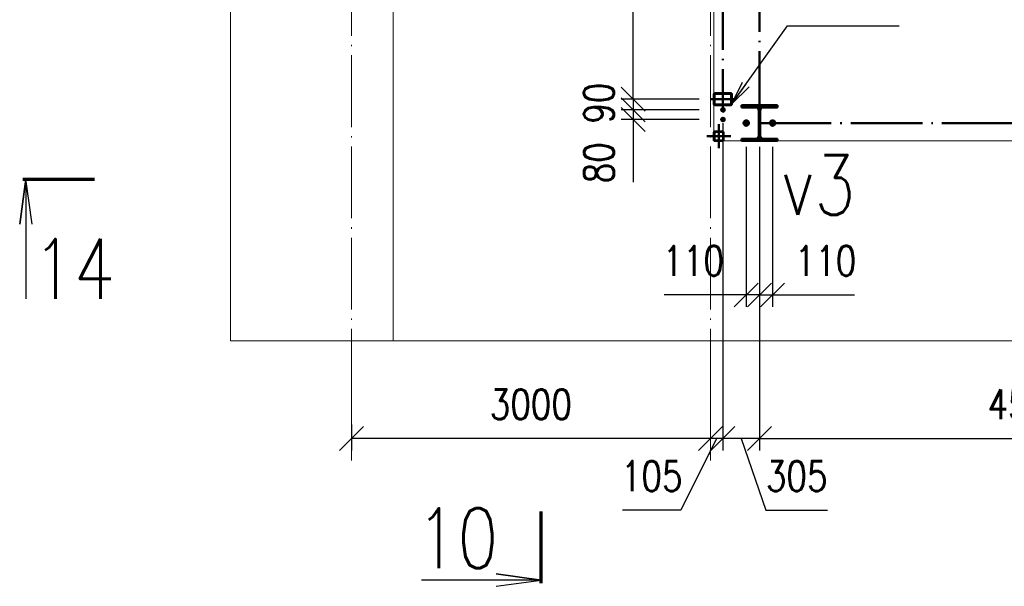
# Paper-space layout 'Layout1' of a CAD drawing. Extents: x -2 to 1033, y -36 to 596.
# Tile 58 of 69: x 532 to 614, y 337 to 385. Entities that reach past the tile are written whole.
import ezdxf
from ezdxf.enums import TextEntityAlignment as Align

# ---------------------------------------------------------------- set-up
doc = ezdxf.new("R2010")
doc.units = 0
for name, pattern in [('ACAD_ISO02W100', [15, 12, -3]), ('ACAD_ISO04W100', [30.5, 24, -3, 0.5, -3]), ('HP_01_CER_B', [8, 5, -1, 1, -1])]:
    doc.linetypes.add(name, pattern=pattern)
doc.layers.get('0').update_dxf_attribs({"linetype": 'CONTINUOUS'})
doc.layers.get('DEFPOINTS').update_dxf_attribs({"color": 132, "linetype": 'CONTINUOUS'})
for name, color, linetype, lineweight in [('SS_1.ET-HALA_TaO-PODLAHA', 9, 'CONTINUOUS', 13), ('SS_1.ET-HALA_TaO-RASTR', 7, 'HP_01_CER_B', 13), ('SS_2.ET-HALA_TaO-MOULDSHOP-SLOUP', 212, 'CONTINUOUS', 50), ('SS_KOTY', 3, 'CONTINUOUS', 25), ('SS_PLNA_025', 7, 'CONTINUOUS', 25), ('SS_PODKLADY', 9, 'CONTINUOUS', 13), ('SS_POPIS', 140, 'CONTINUOUS', 25), ('SS_REZ', 6, 'CONTINUOUS', 70), ('SS_SRAFY', 8, 'CONTINUOUS', 18), ('SS_TEXT7', 6, 'CONTINUOUS', 70)]:
    doc.layers.add(name, color=color, linetype=linetype, lineweight=lineweight)
doc.styles.add('ROMANS', font='romans.shx', dxfattribs={"width": 0.8})
doc.styles.add('romans.shx', font='romans.shx', dxfattribs={"height": 5})
doc.linetypes.add('ZIGZAG', pattern='A,0.00254,-5.08,[131,ltypeshp.shx,S=5.08,R=0,X=-5.08,Y=0],-10.16,[131,ltypeshp.shx,S=5.08,R=180,X=5.08,Y=0],-5.08', length=20.32254)
doc.dimstyles.new('A-1_(2.5)_100AS', dxfattribs={"dimtxt": 2.5, "dimasz": 2, "dimexe": 1, "dimexo": 2, "dimgap": 0, "dimtad": 0, "dimdec": 1, "dimlfac": 100, "dimrnd": 1, "dimtxsty": 'ROMANS', "dimblk1": 'OBLIQUE', "dimblk2": 'OBLIQUE', "dimsah": 1, "dimcen": 2, "dimclrd": 256, "dimclre": 256, "dimclrt": 256, "dimadec": 1, "dimazin": 2, "dimtfac": 0.714286, "dimtdec": 1, "dimtmove": 0, "dimatfit": 3, "dimldrblk": 'OPEN', "dimfxl": 1, "dimtvp": 1.142857, "dimtfill": 1, "dimtolj": 1, "dimlwd": -1, "dimlwe": -1, "dimarcsym": 0})
pattern_1 = [(45, (171.775396, 138.915313), (-0.0224506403, 0.0224506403), [])]

# ---------------------------------------------------------------- blocks, each defined once
blk = doc.blocks.new('0KRIZ')
at = {"color": 0, "linetype": 'ByBlock', "ltscale": 0.5}
for p, q in [((0, -0.5), (0, 0.5)), ((-0.5, 0), (0.5, 0))]:
    blk.add_line(p, q, dxfattribs=at)
blk = doc.blocks.new('_Oblique')
at = {"color": 0, "linetype": 'ByBlock', "lineweight": -2}
blk.add_line((-0.5, -0.5), (0.5, 0.5), dxfattribs=at)
blk = doc.blocks.new('*D68')
at = {"layer": 'DEFPOINTS', "color": 0, "transparency": 16777216}
for p in [(592.475, 375.915), (593.575, 375.915), (592.475, 361.544)]:
    blk.add_point(p, dxfattribs=at)
at = {"layer": 'SS_KOTY', "transparency": 16777216}
for p, q in [((592.475, 373.915), (592.475, 360.544)), ((593.575, 373.915), (593.575, 360.544)), ((592.475, 361.544), (585.618, 361.544)), ((593.575, 361.544), (592.475, 361.544))]:
    blk.add_line(p, q, dxfattribs=at)
at = {"layer": 'SS_KOTY', "transparency": 16777216, "xscale": 2, "yscale": 2, "zscale": 2, "rotation": 180}
blk.add_blockref('_Oblique', (592.475, 361.544), dxfattribs=at)
at = {"layer": 'SS_KOTY', "transparency": 16777216, "xscale": 2, "yscale": 2, "zscale": 2}
blk.add_blockref('_Oblique', (593.575, 361.544), dxfattribs=at)
at = {"layer": 'SS_KOTY', "transparency": 16777216, "insert": (588.047, 364.401), "char_height": 2.5, "attachment_point": 5, "style": 'ROMANS', "bg_fill": 3, "box_fill_scale": 1.1, "bg_fill_color": 256, "bg_fill_true_color": 13158600, "bg_fill_transparency": 0}
blk.add_mtext('\\A1;110', dxfattribs=at)
blk = doc.blocks.new('_OPEN')
at = {"color": 0, "linetype": 'ByBlock'}
for p, q in [((-1, 0.167), (0, 0)), ((0, 0), (-1, -0.167)), ((0, 0), (-1, 0))]:
    blk.add_line(p, q, dxfattribs=at)
blk = doc.blocks.new('*D69')
at = {"layer": 'DEFPOINTS', "color": 0, "transparency": 16777216}
for p in [(593.575, 375.915), (594.675, 375.915), (594.675, 361.544)]:
    blk.add_point(p, dxfattribs=at)
at = {"layer": 'SS_KOTY', "transparency": 16777216}
for p, q in [((593.575, 373.915), (593.575, 360.544)), ((594.675, 373.915), (594.675, 360.544)), ((593.575, 361.544), (594.675, 361.544)), ((594.675, 361.544), (601.533, 361.544))]:
    blk.add_line(p, q, dxfattribs=at)
at = {"layer": 'SS_KOTY', "transparency": 16777216, "xscale": 2, "yscale": 2, "zscale": 2, "rotation": 180}
blk.add_blockref('_Oblique', (593.575, 361.544), dxfattribs=at)
at = {"layer": 'SS_KOTY', "transparency": 16777216, "xscale": 2, "yscale": 2, "zscale": 2}
blk.add_blockref('_Oblique', (594.675, 361.544), dxfattribs=at)
at = {"layer": 'SS_KOTY', "transparency": 16777216, "insert": (599.104, 364.401), "char_height": 2.5, "attachment_point": 5, "style": 'ROMANS', "bg_fill": 3, "box_fill_scale": 1.1, "bg_fill_color": 256, "bg_fill_true_color": 13158600, "bg_fill_transparency": 0}
blk.add_mtext('\\A1;110', dxfattribs=at)
blk = doc.blocks.new('*D80')
at = {"layer": 'DEFPOINTS', "color": 0, "transparency": 16777216}
for p in [(593.575, 375.915), (638.575, 375.915), (638.575, 349.544)]:
    blk.add_point(p, dxfattribs=at)
at = {"layer": 'SS_KOTY', "transparency": 16777216}
for p, q in [((593.575, 373.915), (593.575, 348.544)), ((638.575, 373.915), (638.575, 348.544)), ((593.575, 349.544), (638.575, 349.544))]:
    blk.add_line(p, q, dxfattribs=at)
at = {"layer": 'SS_KOTY', "transparency": 16777216, "xscale": 2, "yscale": 2, "zscale": 2, "rotation": 180}
blk.add_blockref('_Oblique', (593.575, 349.544), dxfattribs=at)
at = {"layer": 'SS_KOTY', "transparency": 16777216, "xscale": 2, "yscale": 2, "zscale": 2}
blk.add_blockref('_Oblique', (638.575, 349.544), dxfattribs=at)
at = {"layer": 'SS_KOTY', "transparency": 16777216, "insert": (616.075, 352.401), "char_height": 2.5, "attachment_point": 5, "style": 'ROMANS', "bg_fill": 3, "box_fill_scale": 1.1, "bg_fill_color": 256, "bg_fill_true_color": 13158600, "bg_fill_transparency": 0}
blk.add_mtext('\\A1;4500', dxfattribs=at)
blk = doc.blocks.new('*D83')
at = {"layer": 'DEFPOINTS', "color": 0, "transparency": 16777216}
for p in [(590.525, 377.915), (593.575, 375.915), (590.525, 349.544)]:
    blk.add_point(p, dxfattribs=at)
at = {"layer": 'SS_KOTY', "transparency": 16777216}
for p, q in [((590.525, 375.915), (590.525, 348.544)), ((593.575, 373.915), (593.575, 348.544)), ((593.575, 349.544), (590.525, 349.544)), ((592.05, 349.544), (594.116, 343.544)), ((594.116, 343.544), (599.259, 343.544))]:
    blk.add_line(p, q, dxfattribs=at)
at = {"layer": 'SS_KOTY', "transparency": 16777216, "xscale": 2, "yscale": 2, "zscale": 2, "rotation": 180}
blk.add_blockref('_Oblique', (590.525, 349.544), dxfattribs=at)
at = {"layer": 'SS_KOTY', "transparency": 16777216, "xscale": 2, "yscale": 2, "zscale": 2}
blk.add_blockref('_Oblique', (593.575, 349.544), dxfattribs=at)
at = {"layer": 'SS_KOTY', "transparency": 16777216, "insert": (596.687, 346.401), "char_height": 2.5, "attachment_point": 5, "style": 'ROMANS', "bg_fill": 3, "box_fill_scale": 1.1, "bg_fill_color": 256, "bg_fill_true_color": 13158600, "bg_fill_transparency": 0}
blk.add_mtext('\\A1;305', dxfattribs=at)
blk = doc.blocks.new('*D84')
at = {"layer": 'DEFPOINTS', "color": 0, "transparency": 16777216}
for p in [(590.525, 377.915), (589.475, 350.206), (589.475, 349.544)]:
    blk.add_point(p, dxfattribs=at)
at = {"layer": 'SS_KOTY', "transparency": 16777216}
for p, q in [((590.525, 375.915), (590.525, 348.544)), ((590, 349.544), (586.998, 343.544)), ((590.525, 349.544), (589.475, 349.544)), ((589.475, 348.206), (589.475, 348.544)), ((586.998, 343.544), (582.141, 343.544))]:
    blk.add_line(p, q, dxfattribs=at)
at = {"layer": 'SS_KOTY', "transparency": 16777216, "xscale": 2, "yscale": 2, "zscale": 2, "rotation": 180}
blk.add_blockref('_Oblique', (589.475, 349.544), dxfattribs=at)
at = {"layer": 'SS_KOTY', "transparency": 16777216, "xscale": 2, "yscale": 2, "zscale": 2}
blk.add_blockref('_Oblique', (590.525, 349.544), dxfattribs=at)
at = {"layer": 'SS_KOTY', "transparency": 16777216, "insert": (584.57, 346.401), "char_height": 2.5, "attachment_point": 5, "style": 'ROMANS', "bg_fill": 3, "box_fill_scale": 1.1, "bg_fill_color": 256, "bg_fill_true_color": 13158600, "bg_fill_transparency": 0}
blk.add_mtext('\\A1;105', dxfattribs=at)
blk = doc.blocks.new('*D85')
at = {"layer": 'DEFPOINTS', "color": 0, "transparency": 16777216}
for p in [(559.475, 352.706), (589.475, 350.206), (559.475, 349.544)]:
    blk.add_point(p, dxfattribs=at)
at = {"layer": 'SS_KOTY', "transparency": 16777216}
for p, q in [((559.475, 350.706), (559.475, 348.544)), ((589.475, 349.544), (559.475, 349.544)), ((589.475, 348.206), (589.475, 348.544))]:
    blk.add_line(p, q, dxfattribs=at)
at = {"layer": 'SS_KOTY', "transparency": 16777216, "xscale": 2, "yscale": 2, "zscale": 2, "rotation": 180}
blk.add_blockref('_Oblique', (559.475, 349.544), dxfattribs=at)
at = {"layer": 'SS_KOTY', "transparency": 16777216, "xscale": 2, "yscale": 2, "zscale": 2}
blk.add_blockref('_Oblique', (589.475, 349.544), dxfattribs=at)
at = {"layer": 'SS_KOTY', "transparency": 16777216, "insert": (574.475, 352.401), "char_height": 2.5, "attachment_point": 5, "style": 'ROMANS', "bg_fill": 3, "box_fill_scale": 1.1, "bg_fill_color": 256, "bg_fill_true_color": 13158600, "bg_fill_transparency": 0}
blk.add_mtext('\\A1;3000', dxfattribs=at)
blk = doc.blocks.new('*D86')
at = {"layer": 'DEFPOINTS', "color": 0, "transparency": 16777216}
for p in [(583.027, 410.915), (590.525, 410.915), (590.525, 377.915)]:
    blk.add_point(p, dxfattribs=at)
at = {"layer": 'SS_KOTY', "transparency": 16777216}
for p, q in [((588.525, 410.915), (582.027, 410.915)), ((583.027, 377.915), (583.027, 410.915)), ((588.525, 377.915), (582.027, 377.915))]:
    blk.add_line(p, q, dxfattribs=at)
at = {"layer": 'SS_KOTY', "transparency": 16777216, "xscale": 2, "yscale": 2, "zscale": 2}
for p, rotation in [((583.027, 410.915), 90), ((583.027, 377.915), 270)]:
    blk.add_blockref('_Oblique', p, dxfattribs=dict(at, rotation=rotation))
at = {"layer": 'SS_KOTY', "transparency": 16777216, "insert": (580.17, 394.415), "char_height": 2.5, "attachment_point": 5, "rotation": 90, "style": 'ROMANS', "bg_fill": 3, "box_fill_scale": 1.1, "bg_fill_color": 256, "bg_fill_true_color": 13158600, "bg_fill_transparency": 0}
blk.add_mtext('\\A1;3300', dxfattribs=at)
blk = doc.blocks.new('*D87')
at = {"layer": 'DEFPOINTS', "color": 0, "transparency": 16777216}
for p in [(590.525, 377.915), (583.027, 377.015), (590.525, 377.015)]:
    blk.add_point(p, dxfattribs=at)
at = {"layer": 'SS_KOTY', "transparency": 16777216}
for p, q in [((588.525, 377.915), (582.027, 377.915)), ((583.027, 377.915), (583.027, 377.015)), ((588.525, 377.015), (582.027, 377.015))]:
    blk.add_line(p, q, dxfattribs=at)
at = {"layer": 'SS_KOTY', "transparency": 16777216, "insert": (580.16, 377.577), "char_height": 2.5, "attachment_point": 5, "rotation": 90, "style": 'ROMANS', "bg_fill": 3, "box_fill_scale": 1.1, "bg_fill_color": 256, "bg_fill_true_color": 13158600, "bg_fill_transparency": 0}
blk.add_mtext('\\A1;90', dxfattribs=at)
at = {"layer": 'SS_KOTY', "transparency": 16777216, "xscale": 2, "yscale": 2, "zscale": 2}
for p, rotation in [((583.027, 377.915), 90), ((583.027, 377.015), 270)]:
    blk.add_blockref('_Oblique', p, dxfattribs=dict(at, rotation=rotation))
blk = doc.blocks.new('*D88')
at = {"layer": 'DEFPOINTS', "color": 0, "transparency": 16777216}
for p in [(590.525, 377.015), (583.027, 376.215), (590.525, 376.215)]:
    blk.add_point(p, dxfattribs=at)
at = {"layer": 'SS_KOTY', "transparency": 16777216}
for p, q in [((588.525, 377.015), (582.027, 377.015)), ((583.027, 377.015), (583.027, 376.215)), ((588.525, 376.215), (582.027, 376.215)), ((583.027, 376.215), (583.027, 370.977))]:
    blk.add_line(p, q, dxfattribs=at)
at = {"layer": 'SS_KOTY', "transparency": 16777216, "xscale": 2, "yscale": 2, "zscale": 2}
for p, rotation in [((583.027, 377.015), 90), ((583.027, 376.215), 270)]:
    blk.add_blockref('_Oblique', p, dxfattribs=dict(at, rotation=rotation))
at = {"layer": 'SS_KOTY', "transparency": 16777216, "insert": (580.17, 372.596), "char_height": 2.5, "attachment_point": 5, "rotation": 90, "style": 'ROMANS', "bg_fill": 3, "box_fill_scale": 1.1, "bg_fill_color": 256, "bg_fill_true_color": 13158600, "bg_fill_transparency": 0}
blk.add_mtext('\\A1;80', dxfattribs=at)
blk = doc.blocks.new('*U146')
at = {"layer": 'SS_PLNA_025'}
blk.add_lwpolyline([(-3.775, -6.247), (0, -5.724), (-3.775, -5.2), (0, -5.724), (-10, -5.724)], dxfattribs=at)
at = {"layer": 'SS_REZ'}
blk.add_line((0, -5.991), (0, 0), dxfattribs=at)
at = {"layer": 'SS_TEXT7', "style": 'ROMANS', "width": 0.8}
blk.add_attdef('REZs', text='', height=5, dxfattribs=at).set_placement((-7, -4.724), align=Align.CENTER)
blk = doc.blocks.new('*U150')
at = {"layer": 'SS_PLNA_025'}
blk.add_lwpolyline([(-5.2, -3.775), (-5.724, 0), (-6.247, -3.775), (-5.724, 0), (-5.724, -10)], dxfattribs=at)
at = {"layer": 'SS_REZ'}
blk.add_line((-5.991, 0), (0, 0), dxfattribs=at)
at = {"layer": 'SS_TEXT7', "style": 'ROMANS', "width": 0.8}
blk.add_attdef('REZv', text='', height=5, dxfattribs=at).set_placement((-1.724, -10), align=Align.CENTER)

psp = doc.layouts.get("Layout1")

# ---------------------------------------------------------------- linework, layer by layer
at = {"layer": 'SS_1.ET-HALA_TaO-PODLAHA', "linetype": 'ZIGZAG', "ltscale": 0.25}
for p, q in [((549.3708, 482.3638), (549.3708, 357.7053)), ((562.9754, 421.8153), (562.9754, 357.7053)), ((549.3708, 357.7053), (562.9754, 357.7053))]:
    psp.add_line(p, q, dxfattribs=at)
at = {"layer": 'SS_2.ET-HALA_TaO-MOULDSHOP-SLOUP', "color": 7, "linetype": 'ACAD_ISO04W100', "ltscale": 0.25}
for q in [(593.5754, 471.7153), (746.8754, 375.9153)]:
    psp.add_line((593.5754, 375.9153), q, dxfattribs=at)
at = {"layer": 'SS_PODKLADY'}
psp.add_lwpolyline([(589.7754, 374.4153), (748.3754, 374.4153), (748.3754, 473.2153), (589.7754, 473.2153)], close=True, dxfattribs=at)

# ---------------------------------------------------------------- block references
at = {"layer": 'SS_2.ET-HALA_TaO-MOULDSHOP-SLOUP', "color": 7, "linetype": 'ACAD_ISO04W100', "ltscale": 0.25, "xscale": 2, "yscale": 2}
for p in [(590.5254, 377.9153), (590.1754, 374.8153)]:
    psp.add_blockref('0KRIZ', p, dxfattribs=at)
at = {"layer": 'SS_REZ'}
for name, p, values in [('*U150', (537.9995, 371.2342), {'REZv': '14'}), ('*U146', (575.3377, 343.4361), {'REZs': '10'})]:
    psp.add_blockref(name, p, dxfattribs=at).add_auto_attribs(values)

# ---------------------------------------------------------------- next in the draw order: dimensions: what is measured, and where the dimension line sits
at = {"layer": 'SS_KOTY'}
dim = psp.add_linear_dim(base=(592.4754, 361.5438), p1=(593.5754, 375.9153), p2=(592.4754, 375.9153), dimstyle='A-1_(2.5)_100AS', dxfattribs=at)
dim.commit()
dim.dimension.update_dxf_attribs({"geometry": '*D68', "text_midpoint": (588.0468, 364.4009)})

# ---------------------------------------------------------------- next in the draw order: dimensions: what is measured, and where the dimension line sits
dim = psp.add_linear_dim(base=(594.6754, 361.5438), p1=(593.5754, 375.9153), p2=(594.6754, 375.9153), dimstyle='A-1_(2.5)_100AS', dxfattribs=at)
dim.commit()
dim.dimension.update_dxf_attribs({"geometry": '*D69', "text_midpoint": (599.104, 364.4009)})

# ---------------------------------------------------------------- next in the draw order: dimensions: what is measured, and where the dimension line sits
dim = psp.add_linear_dim(base=(638.5754, 349.5438), p1=(593.5754, 375.9153), p2=(638.5754, 375.9153), dimstyle='A-1_(2.5)_100AS', dxfattribs=at)
dim.commit()
dim.dimension.update_dxf_attribs({"geometry": '*D80', "text_midpoint": (616.0754, 352.4009)})

# ---------------------------------------------------------------- next in the draw order: dimensions: what is measured, and where the dimension line sits
dim = psp.add_linear_dim(base=(590.5254, 349.5438), p1=(593.5754, 375.9153), p2=(590.5254, 377.9153), dimstyle='A-1_(2.5)_100AS', override={"dimtmove": 1}, dxfattribs=at)
dim.commit()
dim.dimension.update_dxf_attribs({"geometry": '*D83', "text_midpoint": (594.1161, 343.5438), "dimtype": 160})

# ---------------------------------------------------------------- next in the draw order: hatches: boundary and pattern name
at = {"layer": 'SS_SRAFY'}
h = psp.add_hatch(dxfattribs=at)
h.set_pattern_fill('ANSI31', color=5, scale=0.01, style=0)
h.set_pattern_definition(pattern_1)
h.paths.add_polyline_path([(592.0754, 374.6053), (592.0754, 374.4153), (595.0754, 374.4153), (595.0754, 374.6053), (593.9004, 374.6053, -0.4142136), (593.6304, 374.8753), (593.6304, 376.9553, -0.4142136), (593.9004, 377.2253), (595.0754, 377.2253), (595.0754, 377.4153), (592.0754, 377.4153), (592.0754, 377.2253), (593.2504, 377.2253, -0.4142136), (593.5204, 376.9553), (593.5204, 374.8753, -0.4142136), (593.2504, 374.6053)], flags=0)

# ---------------------------------------------------------------- next in the draw order: linework, layer by layer
at = {"layer": 'SS_2.ET-HALA_TaO-MOULDSHOP-SLOUP', "color": 7, "linetype": 'Continuous', "ltscale": 0.25}
for p, q in [((595.0754, 377.4153), (592.0754, 377.4153)), ((592.0754, 377.2253), (592.0754, 377.4153)), ((592.0754, 377.2253), (593.2504, 377.2253)), ((593.5204, 376.9553), (593.5204, 374.8753)), ((593.6304, 374.8753), (593.6304, 376.9553)), ((593.9004, 377.2253), (595.0754, 377.2253)), ((595.0754, 377.2253), (595.0754, 377.4153)), ((592.0754, 374.6053), (593.2504, 374.6053)), ((592.0754, 374.4153), (592.0754, 374.6053)), ((592.0754, 374.4153), (595.0754, 374.4153)), ((593.9004, 374.6053), (595.0754, 374.6053)), ((595.0754, 374.4153), (595.0754, 374.6053))]:
    psp.add_line(p, q, dxfattribs=at)
at = {"layer": 'SS_2.ET-HALA_TaO-MOULDSHOP-SLOUP', "color": 1, "linetype": 'Continuous', "ltscale": 0.25}
for p, q in [((592.4754, 376.1233), (592.2953, 376.0193)), ((592.6555, 376.0193), (592.4754, 376.1233)), ((594.6754, 376.1233), (594.4953, 376.0193)), ((594.8555, 376.0193), (594.6754, 376.1233)), ((592.2953, 376.0193), (592.2953, 375.8113)), ((592.2953, 375.8113), (592.4754, 375.7073)), ((592.4754, 375.7073), (592.6555, 375.8113)), ((592.6555, 375.8113), (592.6555, 376.0193)), ((594.4953, 376.0193), (594.4953, 375.8113)), ((594.4953, 375.8113), (594.6754, 375.7073)), ((594.6754, 375.7073), (594.8555, 375.8113)), ((594.8555, 375.8113), (594.8555, 376.0193))]:
    psp.add_line(p, q, dxfattribs=at)
at = {"layer": 'SS_2.ET-HALA_TaO-MOULDSHOP-SLOUP', "color": 7, "linetype": 'ACAD_ISO04W100', "ltscale": 0.25}
for p, q in [((592.4754, 375.6953), (592.4754, 376.1353)), ((594.6754, 375.6953), (594.6754, 376.1353)), ((592.2554, 375.9153), (592.6954, 375.9153)), ((592.3554, 375.9153), (592.5954, 375.9153)), ((592.4754, 375.7953), (592.4754, 376.0353)), ((594.4554, 375.9153), (594.8954, 375.9153)), ((594.5554, 375.9153), (594.7954, 375.9153)), ((594.6754, 375.7953), (594.6754, 376.0353))]:
    psp.add_line(p, q, dxfattribs=at)
at = {"layer": 'SS_2.ET-HALA_TaO-MOULDSHOP-SLOUP', "color": 1, "linetype": 'Continuous', "ltscale": 0.25}
for centre, radius in [((592.4754, 375.9153), 0.22), ((594.6754, 375.9153), 0.22), ((592.4754, 375.9153), 0.12), ((594.6754, 375.9153), 0.12)]:
    psp.add_circle(centre, radius, dxfattribs=at)
at = {"layer": 'SS_2.ET-HALA_TaO-MOULDSHOP-SLOUP', "color": 3, "linetype": 'ACAD_ISO02W100', "ltscale": 0.25}
for centre in [(592.4754, 375.9153), (594.6754, 375.9153)]:
    psp.add_circle(centre, 0.13, dxfattribs=at)
at = {"layer": 'SS_2.ET-HALA_TaO-MOULDSHOP-SLOUP', "color": 7, "linetype": 'Continuous', "ltscale": 0.25, "extrusion": (-1.7441e-15, -4.21062e-15, -1)}
psp.add_arc((-593.2504, 376.9553), 0.27, 90, 180, dxfattribs=at)
at = {"layer": 'SS_2.ET-HALA_TaO-MOULDSHOP-SLOUP', "color": 7, "linetype": 'Continuous', "ltscale": 0.25, "extrusion": (4.21062e-15, -1.7441e-15, -1)}
psp.add_arc((-593.9004, 376.9553), 0.27, 0, 90, dxfattribs=at)
at = {"layer": 'SS_2.ET-HALA_TaO-MOULDSHOP-SLOUP', "color": 7, "linetype": 'Continuous', "ltscale": 0.25, "extrusion": (-1.7441e-15, 4.21062e-15, -1)}
psp.add_arc((-593.2504, 374.8753), 0.27, 180, 270, dxfattribs=at)
at = {"layer": 'SS_2.ET-HALA_TaO-MOULDSHOP-SLOUP', "color": 7, "linetype": 'Continuous', "ltscale": 0.25, "extrusion": (4.21062e-15, 1.7441e-15, -1)}
psp.add_arc((-593.9004, 374.8753), 0.27, 270, 0, dxfattribs=at)

# ---------------------------------------------------------------- next in the draw order: texts
at = {"layer": 'SS_POPIS', "color": 4, "style": 'romans.shx', "width": 0.8}
psp.add_text('v3', height=5, dxfattribs=at).set_placement((595.4221, 368.2423))

# ---------------------------------------------------------------- next in the draw order: dimensions: what is measured, and where the dimension line sits
at = {"layer": 'SS_KOTY'}
dim = psp.add_linear_dim(base=(589.4754, 349.5438), p1=(590.5254, 377.9153), p2=(589.4754, 350.2063), dimstyle='A-1_(2.5)_100AS', override={"dimtmove": 1}, dxfattribs=at)
dim.commit()
dim.dimension.update_dxf_attribs({"geometry": '*D84', "text_midpoint": (586.9981, 343.5438), "dimtype": 160})

# ---------------------------------------------------------------- next in the draw order: linework, layer by layer
at = {"layer": 'SS_1.ET-HALA_TaO-PODLAHA', "linetype": 'ZIGZAG', "ltscale": 0.25}
psp.add_line((562.9754, 357.7053), (765.9577, 357.7053), dxfattribs=at)
at = {"layer": 'SS_2.ET-HALA_TaO-MOULDSHOP-SLOUP', "color": 7, "linetype": 'Continuous', "ltscale": 0.25}
for p, q in [((591.2254, 378.3153), (591.2254, 377.5153)), ((591.2754, 378.3153), (591.2754, 377.5153))]:
    psp.add_line(p, q, dxfattribs=at)
for centre, start, end in [((591.1754, 378.3153), 0, 90), ((591.1754, 377.5153), 270, 0)]:
    psp.add_arc(centre, 0.1, start, end, dxfattribs=at)
at = {"layer": 'SS_2.ET-HALA_TaO-MOULDSHOP-SLOUP', "color": 7, "linetype": 'Continuous', "ltscale": 0.25, "extrusion": (0, 0, -1)}
for centre, start, end in [((-591.1754, 378.3153), 90, 180), ((-591.1754, 377.5153), 180, 270)]:
    psp.add_arc(centre, 0.05, start, end, dxfattribs=at)
at = {"layer": 'SS_POPIS', "color": 0, "linetype": 'ByBlock'}
for p, q in [((591.2754, 377.5153), (592.159, 379.3402)), ((591.2754, 377.5153), (592.4311, 379.1476)), ((592.7031, 378.955), (591.2754, 377.5153))]:
    psp.add_line(p, q, dxfattribs=at)
at = {"layer": 'SS_POPIS', "color": 140}
psp.add_lwpolyline([(591.2754, 377.5153), (595.9065, 384.0565), (605.2398, 384.0565)], dxfattribs=at)

# ---------------------------------------------------------------- next in the draw order: dimensions: what is measured, and where the dimension line sits
at = {"layer": 'SS_KOTY'}
dim = psp.add_linear_dim(base=(583.0272, 410.9153), p1=(590.5254, 377.9153), p2=(590.5254, 410.9153), angle=90, dimstyle='A-1_(2.5)_100AS', dxfattribs=at)
dim.commit()
dim.dimension.update_dxf_attribs({"geometry": '*D86', "text_midpoint": (580.17, 394.4153)})
dim = psp.add_linear_dim(base=(559.4754, 349.5438), p1=(589.4754, 350.2063), p2=(559.4754, 352.7063), dimstyle='A-1_(2.5)_100AS', override={"dimtmove": 1}, dxfattribs=at)
dim.commit()
dim.dimension.update_dxf_attribs({"geometry": '*D85', "text_midpoint": (574.4754, 352.4009)})

# ---------------------------------------------------------------- next in the draw order: linework, layer by layer
at = {"layer": 'SS_1.ET-HALA_TaO-RASTR', "linetype": 'ACAD_ISO04W100', "ltscale": 0.25}
for p, q in [((559.4754, 352.7053), (559.4754, 487.3638)), ((559.4754, 352.7053), (559.4754, 352.7063)), ((559.4754, 352.7063), (559.4754, 347.7063)), ((589.4754, 352.7053), (589.4754, 352.7063)), ((589.4754, 352.7063), (589.4754, 347.7063))]:
    psp.add_line(p, q, dxfattribs=at)

# ---------------------------------------------------------------- next in the draw order: dimensions: what is measured, and where the dimension line sits
at = {"layer": 'SS_KOTY'}
dim = psp.add_linear_dim(base=(583.0272, 377.0153), p1=(590.5254, 377.9153), p2=(590.5254, 377.0153), angle=90, dimstyle='A-1_(2.5)_100AS', override={"dimtmove": 1}, dxfattribs=at)
dim.commit()
dim.dimension.update_dxf_attribs({"geometry": '*D87', "text_midpoint": (583.0174, 377.5766), "dimtype": 160})

# ---------------------------------------------------------------- next in the draw order: dimensions: what is measured, and where the dimension line sits
dim = psp.add_linear_dim(base=(583.0272, 376.2153), p1=(590.5254, 377.0153), p2=(590.5254, 376.2153), angle=90, dimstyle='A-1_(2.5)_100AS', override={"dimtmove": 0}, dxfattribs=at)
dim.commit()
dim.dimension.update_dxf_attribs({"geometry": '*D88', "text_midpoint": (580.17, 372.5963)})

# ---------------------------------------------------------------- next in the draw order: hatches: boundary and pattern name
at = {"layer": 'SS_SRAFY'}
h = psp.add_hatch(dxfattribs=at)
h.set_pattern_fill('ANSI31', color=5, scale=0.01, style=0)
h.set_pattern_definition(pattern_1)
h.paths.add_polyline_path([(591.1754, 378.4153), (589.8754, 378.4153, 0.4142136), (589.7754, 378.3153), (589.7754, 377.5153, 0.4142136), (589.8754, 377.4153), (591.1754, 377.4153, 0.4142136), (591.2754, 377.5153), (591.2754, 378.3153, 0.4142136)], flags=0)
h.paths.add_polyline_path([(591.2254, 378.3153), (591.2254, 377.5153, -0.4142136), (591.1754, 377.4653), (589.8754, 377.4653, -0.4142136), (589.8254, 377.5153), (589.8254, 378.3153, -0.4142136), (589.8754, 378.3653), (591.1754, 378.3653, -0.4142136)], flags=0)
h = psp.add_hatch(dxfattribs=at)
h.set_pattern_fill('ANSI31', color=5, scale=0.01, style=0)
h.set_pattern_definition(pattern_1)
h.paths.add_polyline_path([(589.8554, 375.2153, 0.4142136), (589.7754, 375.1353), (589.7754, 374.4953, 0.4142136), (589.8554, 374.4153), (590.4954, 374.4153, 0.4142136), (590.5754, 374.4953), (590.5754, 375.1353, 0.4142136), (590.4954, 375.2153)], flags=0)
h.paths.add_polyline_path([(589.8554, 375.1753), (590.4954, 375.1753, -0.4142136), (590.5354, 375.1353), (590.5354, 374.4953, -0.4142136), (590.4954, 374.4553), (589.8554, 374.4553, -0.4142136), (589.8154, 374.4953), (589.8154, 375.1353, -0.4142136)], flags=0)

# ---------------------------------------------------------------- next in the draw order: linework, layer by layer
at = {"layer": 'SS_1.ET-HALA_TaO-RASTR', "linetype": 'ACAD_ISO04W100', "ltscale": 0.25}
psp.add_line((589.4754, 352.7053), (589.4754, 487.3638), dxfattribs=at)
at = {"layer": 'SS_2.ET-HALA_TaO-MOULDSHOP-SLOUP', "color": 7, "linetype": 'ACAD_ISO04W100', "ltscale": 0.25}
for p, q in [((590.5254, 410.9153), (590.5254, 377.9153)), ((590.6754, 377.0153), (590.3754, 377.0153)), ((590.6054, 377.0153), (590.4454, 377.0153)), ((590.5254, 376.8653), (590.5254, 377.1653)), ((590.5254, 376.9353), (590.5254, 377.0953)), ((590.6754, 376.2153), (590.3754, 376.2153)), ((590.6054, 376.2153), (590.4454, 376.2153)), ((590.5254, 376.0653), (590.5254, 376.3653)), ((590.5254, 376.1353), (590.5254, 376.2953))]:
    psp.add_line(p, q, dxfattribs=at)
at = {"layer": 'SS_2.ET-HALA_TaO-MOULDSHOP-SLOUP', "color": 7, "linetype": 'Continuous', "ltscale": 0.25}
for p, q in [((589.7754, 378.3153), (589.7754, 377.5153)), ((589.8254, 377.5153), (589.8254, 378.3153)), ((591.1754, 378.4153), (589.8754, 378.4153)), ((589.8754, 378.3653), (591.1754, 378.3653)), ((591.1754, 377.4653), (589.8754, 377.4653)), ((591.1754, 377.4153), (589.8754, 377.4153)), ((589.7754, 375.1353), (589.7754, 374.4953)), ((589.8154, 375.1353), (589.8154, 374.4953)), ((590.4954, 375.2153), (589.8554, 375.2153)), ((589.8554, 375.1753), (590.4954, 375.1753)), ((590.4954, 374.4553), (589.8554, 374.4553)), ((589.8554, 374.4153), (590.4954, 374.4153)), ((590.5354, 374.4953), (590.5354, 375.1353)), ((590.5754, 374.4953), (590.5754, 375.1353))]:
    psp.add_line(p, q, dxfattribs=at)
at = {"layer": 'SS_2.ET-HALA_TaO-MOULDSHOP-SLOUP', "color": 1, "linetype": 'Continuous', "ltscale": 0.25}
for p, q in [((590.4561, 377.1353), (590.3869, 377.0153)), ((590.3869, 377.0153), (590.4561, 376.8954)), ((590.5946, 377.1353), (590.4561, 377.1353)), ((590.4561, 376.8954), (590.5946, 376.8954)), ((590.6639, 377.0153), (590.5946, 377.1353)), ((590.5946, 376.8954), (590.6639, 377.0153)), ((590.4561, 376.3353), (590.3869, 376.2153)), ((590.3869, 376.2153), (590.4561, 376.0954)), ((590.5946, 376.3353), (590.4561, 376.3353)), ((590.4561, 376.0954), (590.5946, 376.0954)), ((590.6639, 376.2153), (590.5946, 376.3353)), ((590.5946, 376.0954), (590.6639, 376.2153))]:
    psp.add_line(p, q, dxfattribs=at)
for centre, radius in [((590.5254, 377.0153), 0.15), ((590.5254, 377.0153), 0.08), ((590.5254, 376.2153), 0.15), ((590.5254, 376.2153), 0.08)]:
    psp.add_circle(centre, radius, dxfattribs=at)
at = {"layer": 'SS_2.ET-HALA_TaO-MOULDSHOP-SLOUP', "color": 3, "linetype": 'ACAD_ISO02W100', "ltscale": 0.25}
for centre in [(590.5254, 377.0153), (590.5254, 376.2153)]:
    psp.add_circle(centre, 0.09, dxfattribs=at)
at = {"layer": 'SS_2.ET-HALA_TaO-MOULDSHOP-SLOUP', "color": 7, "linetype": 'Continuous', "ltscale": 0.25}
for centre, radius, start, end in [((589.8754, 378.3153), 0.1, 90, 180), ((589.8754, 377.5153), 0.1, 180, 270), ((589.8554, 375.1353), 0.08, 90, 180), ((589.8554, 374.4953), 0.08, 180, 270), ((590.4954, 375.1353), 0.08, 0, 90), ((590.4954, 374.4953), 0.08, 270, 0)]:
    psp.add_arc(centre, radius, start, end, dxfattribs=at)
at = {"layer": 'SS_2.ET-HALA_TaO-MOULDSHOP-SLOUP', "color": 7, "linetype": 'Continuous', "ltscale": 0.25, "extrusion": (0, 0, -1)}
for centre, radius, start, end in [((-589.8754, 378.3153), 0.05, 0, 90), ((-589.8754, 377.5153), 0.05, 270, 0), ((-589.8554, 375.1353), 0.04, 0, 90), ((-590.4954, 375.1353), 0.04, 90, 180), ((-590.4954, 374.4953), 0.04, 180, 270)]:
    psp.add_arc(centre, radius, start, end, dxfattribs=at)
at = {"layer": 'SS_2.ET-HALA_TaO-MOULDSHOP-SLOUP', "color": 7, "linetype": 'Continuous', "ltscale": 0.25, "extrusion": (0, -4.01944e-14, -1)}
psp.add_arc((-589.8554, 374.4953), 0.04, 270, 0, dxfattribs=at)

doc.saveas('drawing.dxf')
